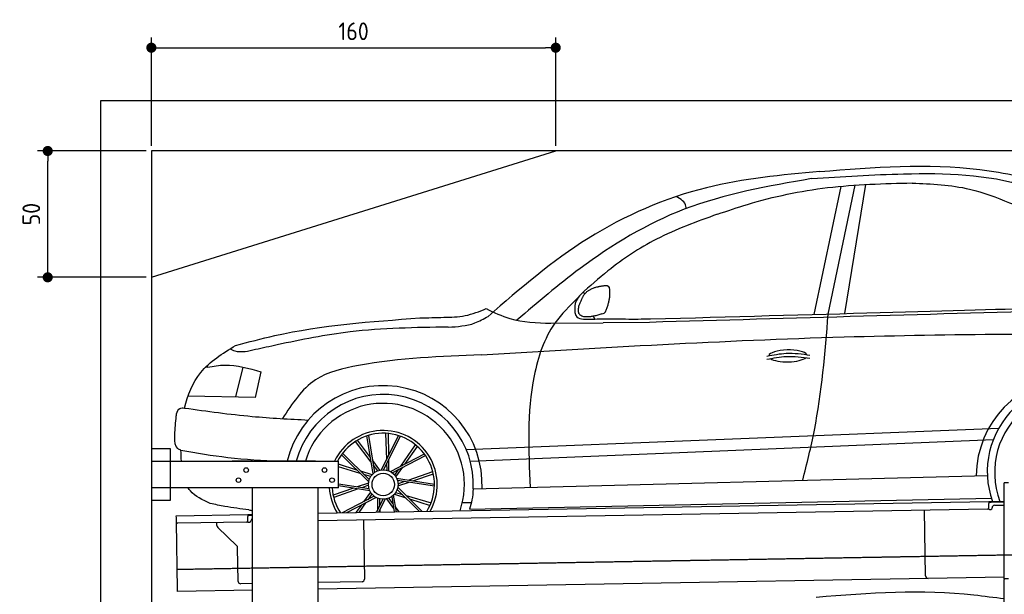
# Model space of a CAD drawing. Header units: millimetres. Extents: x 552 to 7231, y 5917 to 11936.
# Tile 4 of 5: x 552 to 4448, y 9661 to 11936. Entities that reach past the tile are written whole.
import ezdxf

# ---------------------------------------------------------------- set-up
doc = ezdxf.new("R2010")
doc.units = ezdxf.units.MM
doc.linetypes.add('GEN3', pattern=[6.25, 5, -1.25])
doc.layers.get('0').update_dxf_attribs({"lineweight": 25})
doc.layers.add('3', color=6, linetype='GEN3', lineweight=25)
doc.layers.add('4', color=3, linetype='Continuous', lineweight=25)
doc.layers.add('Car', color=10, linetype='Continuous')
doc.styles.get("Standard").update_dxf_attribs({"font": 'ISOCP.SHX'})
doc.dimstyles.new('GEN-ISO$0', dxfattribs={"dimscale": 20, "dimtxt": 3.5, "dimasz": 2, "dimexe": 2, "dimexo": 1, "dimgap": 1.5, "dimtad": 1, "dimdec": 1, "dimlfac": 0.1, "dimdsep": 46, "dimtxsty": 'Standard', "dimblk": 'PUNKT', "dimcen": 2, "dimclrd": 256, "dimclre": 256, "dimclrt": 2, "dimadec": 0, "dimazin": 0, "dimtp": 0.1, "dimtm": 0.1, "dimtfac": 0.71, "dimtdec": 1, "dimtmove": 2, "dimatfit": 3, "dimldrblk": 'PUNKT', "dimfxl": 1, "dimtolj": 1, "dimarcsym": 0})

# ---------------------------------------------------------------- blocks, each defined once
blk = doc.blocks.new('PUNKT')
at = {"layer": '4', "color": 0, "linetype": 'ByBlock'}
blk.add_line((-0.5, 0), (-1, 0), dxfattribs=at)
at = {"layer": '4', "color": 0, "linetype": 'ByBlock', "const_width": 0.5}
blk.add_lwpolyline([(-0.25, 0, 1), (0.25, 0, 1)], format="xyb", close=True, dxfattribs=at)
blk = doc.blocks.new('*D8')
at = {"layer": '4', "lineweight": -2, "transparency": 16777216}
for p, q in [((1052.8, 11415.9), (622.8, 11415.9)), ((662.8, 10955.9), (662.8, 11375.9)), ((1052.8, 10915.9), (622.8, 10915.9))]:
    blk.add_line(p, q, dxfattribs=at)
at = {"layer": '4', "lineweight": -2, "transparency": 16777216, "xscale": 40, "yscale": 40, "zscale": 40}
for p, rotation in [((662.8, 11415.9), 90), ((662.8, 10915.9), 270)]:
    blk.add_blockref('PUNKT', p, dxfattribs=dict(at, rotation=rotation))
at = {"layer": '4', "color": 2, "transparency": 16777216, "insert": (597.8, 11165.9), "char_height": 70, "attachment_point": 5, "rotation": 90}
blk.add_mtext('\\A1;50', dxfattribs=at)
blk = doc.blocks.new('*D9')
at = {"layer": '4', "lineweight": -2, "transparency": 16777216}
for p, q in [((1072.8, 11435.9), (1072.8, 11864.6)), ((2672.8, 11435.9), (2672.8, 11864.6)), ((1112.8, 11824.6), (2632.8, 11824.6))]:
    blk.add_line(p, q, dxfattribs=at)
at = {"layer": '4', "lineweight": -2, "transparency": 16777216, "xscale": 40, "yscale": 40, "zscale": 40, "rotation": 180}
blk.add_blockref('PUNKT', (1072.8, 11824.6), dxfattribs=at)
at = {"layer": '4', "lineweight": -2, "transparency": 16777216, "xscale": 40, "yscale": 40, "zscale": 40}
blk.add_blockref('PUNKT', (2672.8, 11824.6), dxfattribs=at)
at = {"layer": '4', "color": 2, "transparency": 16777216, "insert": (1872.8, 11889.6), "char_height": 70, "attachment_point": 5}
blk.add_mtext('\\A1;160', dxfattribs=at)

msp = doc.modelspace()

# ---------------------------------------------------------------- linework, layer by layer
for p, q in [((872.77, 6165.9), (872.77, 11615.9)), ((872.77, 11615.9), (6472.77, 11615.9)), ((6272.78, 11415.9), (1072.77, 11415.9)), ((1072.77, 11415.9), (1072.77, 6415.9)), ((1072.77, 10915.9), (2672.77, 11415.9)), ((1072.77, 10238.02), (1147.77, 10238.02)), ((1147.77, 10238.02), (1147.77, 10033.02)), ((1072.77, 10188.02), (1812.77, 10188.02)), ((1472.77, 10188.02), (1392.77, 10188.02)), ((1472.77, 10188.02), (1482.77, 10188.02)), ((1722.77, 10188.02), (1482.77, 10188.02)), ((1722.77, 10188.02), (1732.77, 10188.02)), ((1732.77, 10188.02), (1812.77, 10188.02)), ((1812.77, 10083.02), (1812.77, 10188.02)), ((4447.57, 9722.48), (4447.57, 10102.48)), ((4463.57, 10102.48), (4447.57, 10102.48)), ((4447.57, 9722.48), (4447.57, 10102.48)), ((1812.77, 10083.02), (1072.77, 10083.02)), ((1472.77, 8708.02), (1472.77, 10083.02)), ((1732.77, 8027.85), (1732.77, 10083.02)), ((1147.77, 10033.02), (1072.77, 10033.02)), ((1732.77, 9982.07), (4386.09, 10028.39)), ((4386.09, 10028.39), (4396.09, 10028.56)), ((4386.09, 10028.39), (4386.23, 10020.39)), ((4396.16, 10024.56), (4386.16, 10024.39)), ((4386.52, 10003.39), (4386.23, 10020.39)), ((4396.09, 10028.56), (4445.89, 10029.43)), ((4447.57, 10025.46), (4396.16, 10024.56)), ((4408.85, 10013.78), (4447.57, 10014.46)), ((1171.58, 9972.28), (1454.03, 9977.21)), ((1454.03, 9977.21), (1464.03, 9977.38)), ((1454.03, 9977.21), (1454.17, 9969.21)), ((1464.1, 9973.38), (1454.1, 9973.21)), ((1464.03, 9977.38), (1472.77, 9977.53)), ((1472.77, 9973.53), (1464.1, 9973.38)), ((4381.61, 9998.3), (1732.77, 9952.07)), ((4136.19, 9733.98), (4131.65, 9993.94)), ((4389.13, 9997.43), (4394.13, 9997.52)), ((4399.04, 10002.61), (4399.02, 10003.61)), ((1171.72, 9964.28), (1171.58, 9972.28)), ((1172.01, 9947.28), (1171.72, 9964.28)), ((1176.67, 9680.32), (1172.01, 9947.28)), ((1449.56, 9947.12), (1177.1, 9942.37)), ((1332.28, 9933.22), (1332.08, 9945.07)), ((1454.47, 9952.21), (1454.17, 9969.21)), ((1457.08, 9946.26), (1462.07, 9946.34)), ((1466.99, 9951.43), (1466.97, 9952.43)), ((1911.99, 9955.2), (1916.07, 9721.23)), ((1410.76, 9853.36), (1335.34, 9926.2)), ((1416.15, 9712.51), (1413.81, 9846.34)), ((1472.77, 9703.49), (1426.32, 9702.68)), ((4146.36, 9724.16), (1732.77, 9682.03)), ((1906.25, 9711.06), (1732.77, 9708.03)), ((4447.57, 9729.41), (4146.36, 9724.16)), ((4447.57, 9722.48), (4447.57, 9719.48)), ((4463.57, 9722.48), (4447.57, 9722.48)), ((4447.57, 9722.48), (4447.57, 9719.48)), ((4463.57, 9722.48), (4447.57, 9722.48)), ((4447.57, 8097.48), (4447.57, 9719.48)), ((1176.81, 9672.32), (1176.67, 9680.32)), ((1472.77, 9677.49), (1176.81, 9672.32))]:
    msp.add_line(p, q)
for centre in [(1447.77, 10153.02), (1757.77, 10153.02), (1417.77, 10113.02), (1787.77, 10113.02)]:
    msp.add_circle(centre, 9)
for centre, radius, start, end in [((4409.02, 10003.78), 10, 91, 181), ((4381.53, 10003.3), 5, 271, 1), ((4389.04, 10002.43), 5, 214.23672, 271), ((4394.04, 10002.52), 5, 271, 1), ((1177.01, 9947.37), 5, 181, 271), ((1449.47, 9952.12), 5, 271, 1), ((1456.99, 9951.25), 5, 214.23672, 271), ((1461.99, 9951.34), 5, 271, 1), ((1476.97, 9952.6), 10, 114.78744, 181), ((1342.28, 9933.39), 10, 181, 226), ((1403.81, 9846.17), 10, 1, 46), ((1426.15, 9712.68), 10, 181, 271), ((1906.07, 9721.06), 10, 271, 1), ((4146.19, 9734.15), 10, 181, 271)]:
    msp.add_arc(centre, radius, start, end)
at = {"layer": '3'}
msp.add_line((1175.28, 9760.3), (6230.45, 9848.53), dxfattribs=at)
at = {"layer": 'Car'}
for p, q in [((3695.52, 10768.73), (3801.77, 11275.51)), ((3750.69, 10769.96), (3857.67, 11281.11)), ((3816, 10772.13), (3899.26, 11283.68)), ((2787.43, 10850.13), (2780.65, 10855.93)), ((2827, 10750.78), (2821.7, 10762.04)), ((2653.4, 10733.74), (2860.28, 10735.79)), ((3043.78, 10737.6), (2860.28, 10735.79)), ((1406.59, 10442.23), (1435.6, 10560.55)), ((1506.14, 10541.33), (1483.42, 10440.66)), ((1483.42, 10440.66), (1217.98, 10446.08)), ((1950.19, 10138.73), (1925.62, 10288.11)), ((1956.58, 10143.89), (1932.68, 10290.33)), ((1983, 10154.01), (2050.93, 10289.31)), ((1991.21, 10154.43), (2057.95, 10286.96)), ((2004, 10195.84), (2001.12, 10298.34)), ((2012.36, 10212.48), (2011.44, 10297.52)), ((2318.36, 10234.77), (4425.38, 10318.48)), ((1942.59, 10184.91), (1880.01, 10266.14)), ((1939.57, 10203.28), (1888.85, 10271.54)), ((2060.11, 10168.59), (2118.02, 10253.21)), ((2076.65, 10177.14), (2125.89, 10246.47)), ((2334.26, 10188.62), (4404.44, 10274.25)), ((1932.63, 10107.07), (1824.95, 10213.48)), ((1934.76, 10115.01), (1829.35, 10219.43)), ((2018.53, 10147.09), (2153.01, 10216.62)), ((2025.42, 10142.61), (2157.31, 10210.59)), ((1886.09, 10153.06), (1812.77, 10176.01)), ((1976.97, 10152.95), (1948.95, 10190.67)), ((1969.08, 10150.54), (1951.84, 10172.9)), ((2005.22, 10152.46), (2004.43, 10180.69)), ((2013.03, 10149.78), (2012.52, 10196.76)), ((1899.34, 10139.97), (1812.77, 10165.43)), ((1945.93, 10134.32), (1901.09, 10148.36)), ((1940.97, 10127.73), (1913.88, 10135.7)), ((2035.6, 10132.78), (2051.55, 10156.08)), ((2040.34, 10126.01), (2067.55, 10164.32)), ((2089.48, 10113.56), (2186.07, 10147.98)), ((2107.88, 10110.76), (2188.48, 10137.9)), ((2346.1, 10078.11), (4380.62, 10131.72)), ((1934.09, 10078.82), (1812.77, 10097.45)), ((1937.02, 10071.14), (1812.77, 10090.07)), ((1931.77, 10101.01), (1887.24, 10086.01)), ((1931.63, 10092.76), (1905.03, 10083.28)), ((2043.21, 10120.61), (2192.87, 10097.81)), ((2046.15, 10112.93), (2192.81, 10090.41)), ((2048.46, 10090.74), (2092.99, 10105.74)), ((2048.6, 10098.99), (2075.2, 10108.47)), ((1872.35, 10080.99), (1791.76, 10053.85)), ((1890.75, 10078.19), (1794.16, 10043.77)), ((1939.9, 10065.74), (1912.69, 10027.43)), ((1944.63, 10058.97), (1928.69, 10035.67)), ((2030.04, 10053.02), (2040.83, 9987.45)), ((2034.3, 10057.43), (2079.14, 10043.39)), ((2039.27, 10064.02), (2066.35, 10056.05)), ((2045.47, 10076.74), (2133.97, 9989.08)), ((2047.61, 10084.68), (2144.17, 9989.25)), ((2080.9, 10051.78), (2179.27, 10022.85)), ((1954.81, 10049.14), (1827.92, 9983.73)), ((1961.7, 10044.66), (1844.42, 9984.02)), ((1903.59, 10014.61), (1882.33, 9984.68)), ((1920.13, 10023.16), (1893.93, 9984.89)), ((1989.03, 10037.32), (1963.23, 9986.1)), ((1967.2, 10041.97), (1967.71, 9994.99)), ((1997.23, 10037.74), (1971.37, 9986.24)), ((1975.01, 10039.29), (1975.8, 10011.06)), ((2003.26, 10038.8), (2031.29, 10001.08)), ((2011.16, 10041.21), (2028.39, 10018.85)), ((2023.65, 10047.86), (2033.53, 9987.32)), ((2094.14, 10038.69), (2175.3, 10013.28)), ((2303.3, 10024.22), (2339.24, 10025.15)), ((2331.83, 9997.78), (4396.33, 10041.38)), ((1976.23, 9995.91), (1976.5, 9986.33)), ((2037.64, 10006.84), (2052.42, 9987.65)), ((2040.66, 9988.47), (2041.41, 9987.46))]:
    msp.add_line(p, q, dxfattribs=at)
for radius in [58.57, 58.57, 44.33]:
    msp.add_circle((1990.12, 10095.87), radius, dxfattribs=at)
for centre, radius, start, end in [((4735.89, 10125.46), 399.59, 6.8459, 179.27033), ((1990.12, 10095.87), 391.35, 357.53333, 166.38191), ((4731.96, 10146.27), 351.64, 3.00845, 199.5426), ((1990.12, 10095.87), 356.42, 357.14299, 165.0177), ((4730.49, 10143.71), 321.28, 341.11188, 200.88812), ((1990.12, 10095.87), 321.28, 341.11188, 163.33347), ((1990.12, 10095.87), 213.75, 330.24849, 154.46405), ((1990.12, 10095.87), 202.76, 328.38324, 152.97162), ((1990.12, 10095.87), 213.75, 183.44849, 211.75151), ((1990.12, 10095.87), 202.76, 183.63556, 213.61676)]:
    msp.add_arc(centre, radius, start, end, dxfattribs=at)
for start_param, end_param in [(3.3015983, 6.2005858), (0.414691, 2.7826335)]:
    msp.add_ellipse((3591.19, 10604.75), major_axis=(-75.95, -1.33), ratio=0.3107898, start_param=start_param, end_param=end_param, dxfattribs=at)
for points, knots in [([(3717.95, 11334.6), (3930, 11351.4), (4242.6, 11376.18), (4546.78, 11308.55), (4644.53, 11285.82)], [0, 0, 0, 0, 632.3306267, 932.1524621, 932.1524621, 932.1524621, 932.1524621]), ([(1204.35, 10398.37), (1215.97, 10449.72), (1259.22, 10555.64), (1354.98, 10614.73), (1405.94, 10646.18)], [166.6287188, 166.6287188, 166.6287188, 166.6287188, 320.4500206, 495.4685425, 495.4685425, 495.4685425, 495.4685425]), ([(1190.05, 10231.52), (1251.72, 10221.01), (1381.47, 10198.88), (1512.86, 10191.44), (1581.85, 10188.02)], [0, 0, 0, 0, 187.5190688, 394.5273336, 394.5273336, 394.5273336, 394.5273336]), ([(1305.87, 10020.62), (1276.15, 10034.74), (1240.95, 10051.47), (1220.37, 10078.57), (1217.48, 10083.02)], [0, 0, 0, 0, 93.1427769, 110.3315514, 110.3315514, 110.3315514, 110.3315514]), ([(3703.04, 9650.17), (3912.38, 9666.77), (4121.71, 9683.36), (4327.32, 9659.04), (4327.32, 9659.04), (4327.32, 9659.04), (4327.32, 9659.04), (4367.4, 9654.3), (4407.49, 9649.56), (4447.57, 9644.82)], [0, 0, 0, 0, 624.2325535, 624.2325535, 624.2325535, 624.2331861, 624.2331861, 624.2331861, 745.9210118, 745.9210118, 745.9210118, 745.9210118])]:
    msp.add_open_spline(points, degree=3, knots=knots, dxfattribs=at)
for points in [[(3717.95, 11334.6), (3269.46, 11270.57), (2801.42, 11070.06), (2404.79, 10761.41)], [(3685.18, 11306.49), (3180.82, 11184.95), (2768.96, 10950.63), (2519.29, 10746.1)], [(3685.18, 11306.49), (4049.35, 11325.37), (4533.83, 11276.71), (4815.88, 11150.9)], [(3312.56, 11165.65), (3431.44, 11204.49), (3748.13, 11270.72), (4083.56, 11289.68)], [(4082.61, 11289.03), (4310.13, 11264.93), (4468.15, 11211.26), (4593.03, 11157.81)], [(3188.31, 11187.81), (3187.92, 11197.2), (3149.66, 11235.59)], [(3312.56, 11165.65), (3071.6, 11066.79), (2879, 10940.96), (2772.75, 10848.81)], [(2760.72, 10834.61), (2669.12, 10733.9), (2587.32, 10525.82), (2572.01, 10084.06)], [(2772.75, 10848.81), (2753.4, 10822.38), (2747.73, 10781.32)], [(2135.55, 10754.85), (2229.88, 10757.67), (2314.49, 10764.25), (2397.5, 10791.91)], [(2397.5, 10791.91), (2490.83, 10753.23), (2653.4, 10733.74)], [(1405.94, 10646.18), (1560.89, 10685.11), (2135.55, 10754.85)], [(2247.64, 10718.84), (2352.82, 10735.21), (2404.79, 10761.41)], [(2747.73, 10781.32), (2752.68, 10765.03), (2809.53, 10750.28)], [(2855.75, 10771.05), (2863.73, 10773.94), (2869.06, 10779.09)], [(4737.43, 10785.88), (3043.78, 10737.6)], [(3650.14, 10112.47), (3696.03, 10310.33), (3750.84, 10770.66)], [(2247.64, 10718.84), (1859.14, 10699.65), (1570.29, 10648.33), (1484.62, 10629.64)], [(2809.53, 10750.28), (2846.39, 10751.18), (2884.09, 10751.24)], [(2884.09, 10751.24), (2949.02, 10750.91), (3047.58, 10750.97)], [(2379.1, 10609.31), (3813.51, 10679.97), (5089.25, 10693.45)], [(1484.62, 10629.64), (1404.35, 10623.42), (1382.99, 10631.94)], [(2379.1, 10609.31), (1892.83, 10567.03), (1721.82, 10509.75), (1591.45, 10356.64)], [(3508.48, 10591.45), (3584.97, 10602.51), (3678.67, 10595.56)], [(3508.54, 10604.03), (3585.04, 10615.09), (3678.73, 10608.15)], [(1295.87, 10560.39), (1286.56, 10559.29)], [(1295.87, 10560.39), (1363.53, 10568.6), (1506.14, 10541.33)], [(1165.05, 10282.65), (1170.34, 10356.72), (1172.77, 10375.45)], [(1172.77, 10375.45), (1185.83, 10397.18), (1204.35, 10398.37)], [(1204.35, 10398.37), (1471.59, 10365.45), (1693.44, 10351.1)], [(1190.05, 10231.52), (1177.29, 10238.31), (1165.05, 10282.65)], [(2346.1, 10078.11), (2341.23, 10034.57), (2331.83, 9997.78)], [(1459.11, 9995.57), (1363.73, 10009.06), (1305.87, 10020.62)]]:
    msp.add_spline(points, degree=3, dxfattribs=at)
for points, degree in [([(2777.1, 10831.86), (2789.76, 10866.14), (2835.14, 10877.76)], 2), ([(2835.14, 10877.76), (2863.69, 10884.28), (2876.61, 10883.4)], 2), ([(2869.06, 10779.09), (2893.08, 10830.64), (2885.26, 10877.44)], 2), ([(2876.61, 10883.4), (2882.81, 10877.49), (2885.26, 10877.44)], 2), ([(2855.75, 10771.05), (2724.76, 10729.48), (2777.1, 10831.86)], 2), ([(3047.58, 10750.97), (3680.7, 10768.69), (4313.83, 10786.42), (4615.91, 10794.88)], 3), ([(1191.5, 10188.02), (1190.72, 10202.31), (1190.38, 10216.92), (1190.05, 10231.52)], 3), ([(1459.11, 9995.57), (1463.66, 9994.63), (1468.22, 9993.68), (1472.77, 9992.73)], 3)]:
    msp.add_open_spline(points, degree=degree, dxfattribs=at)

# ---------------------------------------------------------------- dimensions: what is measured, and where the dimension line sits
at = {"layer": '4'}
dim = msp.add_linear_dim(base=(2672.77, 11824.58), p1=(1072.77, 11415.9), p2=(2672.77, 11415.9), dimstyle='GEN-ISO$0', dxfattribs=at)
dim.commit()
dim.dimension.update_dxf_attribs({"geometry": '*D9', "text_midpoint": (1872.77, 11889.58)})
dim = msp.add_linear_dim(base=(662.77, 11415.9), p1=(1072.77, 10915.9), p2=(1072.77, 11415.9), angle=90, dimstyle='GEN-ISO$0', dxfattribs=at)
dim.commit()
dim.dimension.update_dxf_attribs({"geometry": '*D8', "text_midpoint": (597.77, 11165.9)})

doc.saveas('drawing.dxf')
